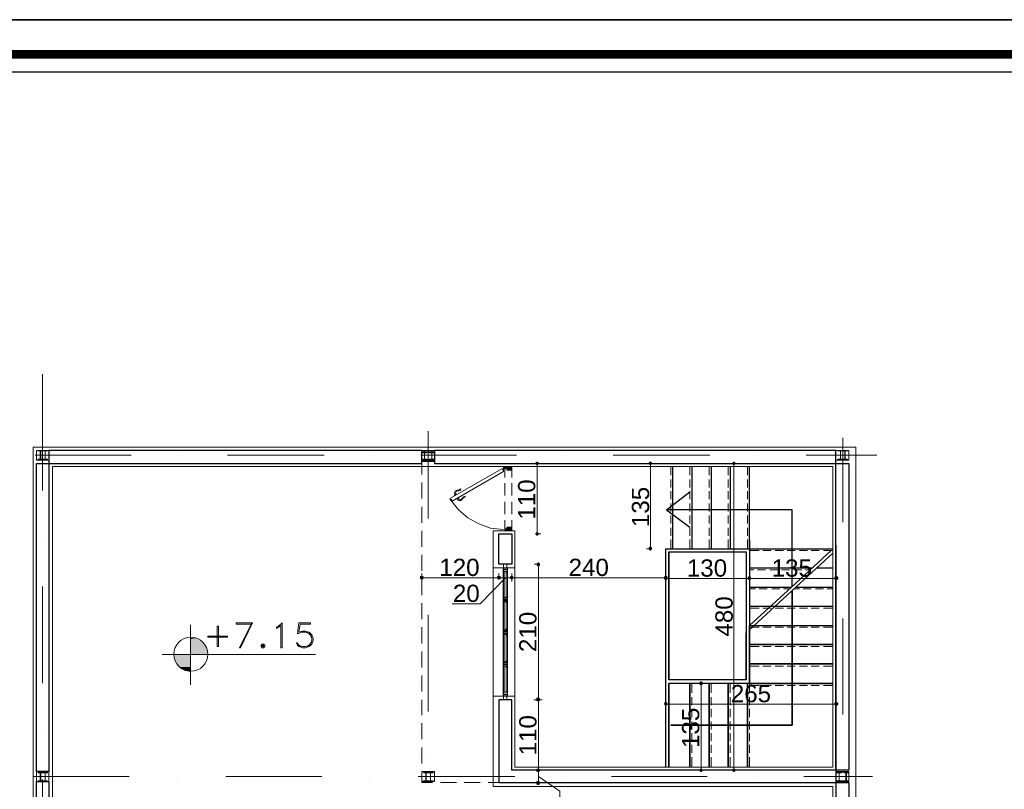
# Model space of a CAD drawing. Header units: metres. Extents: x 5.7 to 89.8, y 4 to 63.5.
# Tile 15 of 16: x 55.4 to 70.7, y 51.5 to 63.5. Entities that reach past the tile are written whole.
import ezdxf

# ---------------------------------------------------------------- set-up
doc = ezdxf.new("R2010")
doc.units = ezdxf.units.M
doc.header["$MEASUREMENT"] = 0
for name, color, linetype in [('PDF6_ax', 7, 'Continuous'), ('PDF6_column', 7, 'Continuous'), ('PDF6_dim', 7, 'Continuous'), ('PDF6_door', 7, 'Continuous'), ('PDF6_KADR', 7, 'Continuous'), ('PDF6_khatchin', 7, 'Continuous'), ('PDF6_Layer5', 7, 'Continuous'), ('PDF6_STAIRS', 7, 'Continuous'), ('PDF6_Text', 7, 'Continuous'), ('PDF6_Text Info.', 7, 'Continuous'), ('PDF6_textt', 7, 'Continuous'), ('PDF6_wall', 7, 'Continuous'), ('PDF6_WIN', 7, 'Continuous')]:
    doc.layers.add(name, color=color, linetype=linetype)
doc.styles.add('PDF Arial', font='arial.ttf')

msp = doc.modelspace()

# ---------------------------------------------------------------- linework, layer by layer
at = {"layer": 'PDF6_ax', "lineweight": 9}
for points in [[(55.739, 57.957), (55.739, 56.147)], [(61.739, 57.071), (61.739, 55.713)], [(68.192, 56.965), (68.192, 55.655)], [(55.623, 56.696), (57.116, 56.696)], [(57.867, 56.696), (57.867, 56.696)], [(58.619, 56.696), (60.121, 56.696)], [(60.872, 56.696), (60.872, 56.696)], [(61.624, 56.696), (63.116, 56.696)], [(63.868, 56.696), (63.868, 56.696)], [(64.619, 56.696), (66.121, 56.696)], [(66.873, 56.696), (66.873, 56.696)], [(67.624, 56.696), (68.722, 56.696)], [(55.739, 55.405), (55.739, 55.405)], [(61.739, 54.962), (61.739, 54.962)], [(68.192, 54.904), (68.192, 54.904)], [(55.739, 54.654), (55.739, 53.151)], [(61.739, 54.211), (61.739, 52.708)], [(68.192, 54.153), (68.192, 52.66)], [(55.739, 52.4), (55.739, 52.4)], [(61.739, 51.957), (61.739, 51.957)], [(68.192, 51.909), (68.192, 51.909)], [(55.585, 51.697), (57.087, 51.697)], [(55.739, 51.649), (55.739, 50.156)], [(57.839, 51.697), (57.839, 51.697)], [(58.59, 51.697), (60.083, 51.697)], [(60.834, 51.697), (60.834, 51.697)], [(61.585, 51.697), (63.088, 51.697)], [(63.839, 51.697), (63.839, 51.697)], [(64.59, 51.697), (66.083, 51.697)], [(66.834, 51.697), (66.834, 51.697)], [(67.585, 51.697), (68.654, 51.697)]]:
    msp.add_lwpolyline(points, dxfattribs=at)
at = {"layer": 'PDF6_column', "lineweight": 18}
for points in [[(55.643, 56.773), (55.835, 56.773), (55.835, 56.619), (55.643, 56.619)], [(55.7, 56.638), (55.672, 56.638), (55.672, 56.628), (55.739, 56.628), (55.739, 56.638), (55.71, 56.638), (55.71, 56.763), (55.739, 56.763), (55.672, 56.763), (55.7, 56.763)], [(55.777, 56.638), (55.739, 56.638), (55.739, 56.628), (55.816, 56.628), (55.816, 56.638), (55.777, 56.638), (55.777, 56.763), (55.816, 56.763), (55.739, 56.763), (55.777, 56.763)], [(61.643, 56.773), (61.836, 56.773), (61.836, 56.619), (61.643, 56.619)], [(61.681, 56.638), (61.643, 56.638), (61.643, 56.628), (61.72, 56.628), (61.72, 56.638), (61.681, 56.638), (61.681, 56.763), (61.72, 56.763), (61.643, 56.763), (61.681, 56.763)], [(61.681, 56.609), (61.643, 56.609), (61.643, 56.599), (61.72, 56.599), (61.72, 56.609), (61.681, 56.609), (61.681, 56.734), (61.72, 56.734), (61.72, 56.744), (61.643, 56.744), (61.643, 56.734), (61.681, 56.734)], [(61.643, 56.744), (61.836, 56.744), (61.836, 56.599), (61.643, 56.599)], [(61.681, 56.609), (61.643, 56.609), (61.643, 56.599), (61.72, 56.599), (61.72, 56.609), (61.681, 56.609), (61.681, 56.734), (61.72, 56.734), (61.72, 56.744), (61.643, 56.744), (61.643, 56.734), (61.681, 56.734)], [(61.643, 56.744), (61.836, 56.744), (61.836, 56.599), (61.643, 56.599)], [(61.797, 56.763), (61.681, 56.763), (61.681, 56.773), (61.797, 56.773)], [(61.797, 56.638), (61.758, 56.638), (61.758, 56.628), (61.836, 56.628), (61.836, 56.638), (61.797, 56.638), (61.797, 56.763), (61.836, 56.763), (61.758, 56.763), (61.797, 56.763)], [(61.797, 56.609), (61.758, 56.609), (61.758, 56.599), (61.836, 56.599), (61.836, 56.609), (61.797, 56.609), (61.797, 56.734), (61.836, 56.734), (61.836, 56.744), (61.758, 56.744), (61.758, 56.734), (61.797, 56.734)], [(61.797, 56.609), (61.758, 56.609), (61.758, 56.599), (61.836, 56.599), (61.836, 56.609), (61.797, 56.609), (61.797, 56.734), (61.836, 56.734), (61.836, 56.744), (61.758, 56.744), (61.758, 56.734), (61.797, 56.734)], [(68.086, 56.773), (68.288, 56.773), (68.288, 56.619), (68.086, 56.619)], [(68.269, 56.763), (68.115, 56.763), (68.115, 56.773), (68.269, 56.773)], [(68.154, 56.638), (68.115, 56.638), (68.115, 56.628), (68.192, 56.628), (68.192, 56.638), (68.154, 56.638), (68.154, 56.763), (68.192, 56.763), (68.115, 56.763), (68.154, 56.763)], [(68.221, 56.638), (68.192, 56.638), (68.192, 56.628), (68.26, 56.628), (68.26, 56.638), (68.231, 56.638), (68.231, 56.763), (68.26, 56.763), (68.192, 56.763), (68.221, 56.763)], [(61.797, 56.619), (61.681, 56.619), (61.681, 56.628), (61.797, 56.628)], [(68.269, 56.619), (68.115, 56.619), (68.115, 56.628), (68.269, 56.628)], [(55.643, 51.774), (55.835, 51.774), (55.835, 51.62), (55.643, 51.62)], [(55.7, 51.63), (55.672, 51.63), (55.739, 51.63), (55.71, 51.63), (55.71, 51.755), (55.739, 51.755), (55.739, 51.764), (55.672, 51.764), (55.672, 51.755), (55.7, 51.755)], [(55.777, 51.63), (55.739, 51.63), (55.816, 51.63), (55.777, 51.63), (55.777, 51.755), (55.816, 51.755), (55.816, 51.764), (55.739, 51.764), (55.739, 51.755), (55.777, 51.755)], [(61.643, 51.774), (61.836, 51.774), (61.836, 51.62), (61.643, 51.62)], [(61.816, 51.764), (61.662, 51.764), (61.662, 51.774), (61.816, 51.774)], [(61.701, 51.63), (61.672, 51.63), (61.739, 51.63), (61.71, 51.63), (61.71, 51.755), (61.739, 51.755), (61.739, 51.764), (61.672, 51.764), (61.672, 51.755), (61.701, 51.755)], [(61.778, 51.63), (61.739, 51.63), (61.816, 51.63), (61.778, 51.63), (61.778, 51.755), (61.816, 51.755), (61.816, 51.764), (61.739, 51.764), (61.739, 51.755), (61.778, 51.755)], [(68.086, 51.774), (68.288, 51.774), (68.288, 51.62), (68.086, 51.62)], [(68.086, 51.774), (68.288, 51.774), (68.288, 51.62), (68.086, 51.62)], [(68.086, 51.774), (68.288, 51.774), (68.288, 51.62), (68.086, 51.62)], [(68.134, 51.63), (68.096, 51.63), (68.173, 51.63), (68.134, 51.63), (68.134, 51.755), (68.173, 51.755), (68.173, 51.764), (68.096, 51.764), (68.096, 51.755), (68.134, 51.755)], [(68.134, 51.63), (68.096, 51.63), (68.173, 51.63), (68.134, 51.63), (68.134, 51.755), (68.173, 51.755), (68.173, 51.764), (68.096, 51.764), (68.096, 51.755), (68.134, 51.755)], [(68.134, 51.63), (68.096, 51.63), (68.173, 51.63), (68.134, 51.63), (68.134, 51.755), (68.173, 51.755), (68.173, 51.764), (68.096, 51.764), (68.096, 51.755), (68.134, 51.755)], [(68.25, 51.764), (68.134, 51.764), (68.134, 51.774), (68.25, 51.774)], [(68.25, 51.764), (68.134, 51.764), (68.134, 51.774), (68.25, 51.774)], [(68.25, 51.764), (68.134, 51.764), (68.134, 51.774), (68.25, 51.774)], [(68.24, 51.63), (68.211, 51.63), (68.279, 51.63), (68.25, 51.63), (68.25, 51.755), (68.279, 51.755), (68.279, 51.764), (68.211, 51.764), (68.211, 51.755), (68.24, 51.755)], [(68.24, 51.63), (68.211, 51.63), (68.279, 51.63), (68.25, 51.63), (68.25, 51.755), (68.279, 51.755), (68.279, 51.764), (68.211, 51.764), (68.211, 51.755), (68.24, 51.755)], [(68.24, 51.63), (68.211, 51.63), (68.279, 51.63), (68.25, 51.63), (68.25, 51.755), (68.279, 51.755), (68.279, 51.764), (68.211, 51.764), (68.211, 51.755), (68.24, 51.755)], [(61.816, 51.62), (61.662, 51.62), (61.662, 51.63), (61.816, 51.63)], [(68.25, 51.62), (68.134, 51.62), (68.134, 51.63), (68.25, 51.63)], [(68.25, 51.62), (68.134, 51.62), (68.134, 51.63), (68.25, 51.63)], [(68.25, 51.62), (68.134, 51.62), (68.134, 51.63), (68.25, 51.63)]]:
    msp.add_lwpolyline(points, close=True, dxfattribs=at)
for points in [[(61.797, 56.744), (61.681, 56.744), (61.797, 56.744)], [(61.797, 56.744), (61.681, 56.744), (61.797, 56.744)], [(61.797, 56.599), (61.681, 56.599), (61.797, 56.599)], [(61.797, 56.599), (61.681, 56.599), (61.797, 56.599)]]:
    msp.add_lwpolyline(points, dxfattribs=at)
at = {"layer": 'PDF6_dim', "lineweight": 20}
for points in [[(63.434, 56.57), (63.377, 56.57)], [(63.434, 55.501), (63.434, 55.53), (63.434, 56.513), (63.434, 56.542)], [(65.197, 56.57), (65.139, 56.57)], [(65.197, 55.28), (65.197, 55.309), (65.197, 56.513), (65.197, 56.542)], [(66.497, 56.57), (66.439, 56.57)], [(66.497, 51.822), (66.497, 51.861), (66.497, 56.513), (66.497, 56.542)], [(63.434, 55.473), (63.492, 55.473)], [(65.197, 55.241), (65.139, 55.241)], [(61.643, 54.789), (61.643, 54.856)], [(63.454, 55.001), (63.396, 55.001)], [(63.454, 52.93), (63.454, 52.959), (63.454, 54.933), (63.454, 54.962)], [(62.808, 54.789), (62.779, 54.789), (61.701, 54.789), (61.672, 54.789)], [(62.943, 54.789), (62.548, 54.384), (62.115, 54.384)], [(63.011, 54.789), (62.982, 54.789), (62.905, 54.789), (62.866, 54.789)], [(65.409, 54.789), (65.38, 54.789), (63.097, 54.789), (63.068, 54.789)], [(65.438, 54.779), (65.438, 54.846)], [(65.438, 54.789), (65.438, 54.731)], [(66.709, 54.779), (66.68, 54.779), (65.495, 54.779), (65.466, 54.779)], [(66.767, 54.779), (66.796, 54.779), (68.028, 54.779), (68.057, 54.779)], [(68.086, 54.779), (68.086, 54.846)], [(65.987, 53.142), (65.929, 53.142)], [(65.987, 51.822), (65.987, 51.861), (65.987, 53.084), (65.987, 53.113)], [(63.386, 52.891), (63.511, 52.891)], [(63.454, 52.891), (63.396, 52.891)], [(65.438, 52.824), (65.438, 52.891)], [(68.086, 52.824), (68.086, 52.891)], [(63.454, 52.862), (63.454, 52.834), (63.454, 51.861), (63.454, 51.822)], [(65.466, 52.824), (65.495, 52.824), (68.028, 52.824), (68.057, 52.824)], [(65.987, 51.793), (65.929, 51.793)], [(66.497, 51.793), (66.439, 51.793)], [(63.454, 51.764), (63.454, 51.736), (63.454, 51.659), (63.454, 51.63)], [(63.454, 51.697), (63.791, 51.466), (63.791, 51.033)], [(63.454, 51.601), (63.386, 51.601)]]:
    msp.add_lwpolyline(points, dxfattribs=at)
for points in [[(62.837, 54.856), (62.837, 54.789)], [(63.039, 54.856), (63.039, 54.731)], [(66.738, 54.846), (66.738, 54.779)], [(63.511, 51.793), (63.386, 51.793)]]:
    msp.add_lwpolyline(points, close=True, dxfattribs=at)
at = {"layer": 'PDF6_dim', "transparency": 33554559}
for points in [[(63.415, 56.59), (63.434, 56.57), (63.405, 56.57)], [(63.434, 56.57), (63.405, 56.57), (63.415, 56.551)], [(63.434, 56.599), (63.415, 56.59), (63.434, 56.57)], [(63.415, 56.551), (63.434, 56.542), (63.434, 56.57)], [(63.454, 56.59), (63.434, 56.57), (63.434, 56.599)], [(63.463, 56.57), (63.454, 56.59), (63.434, 56.57)], [(63.434, 56.542), (63.434, 56.57), (63.454, 56.551)], [(63.434, 56.57), (63.454, 56.551), (63.463, 56.57)], [(65.178, 56.59), (65.197, 56.57), (65.168, 56.57)], [(65.197, 56.57), (65.168, 56.57), (65.178, 56.551)], [(65.197, 56.599), (65.178, 56.59), (65.197, 56.57)], [(65.178, 56.551), (65.197, 56.542), (65.197, 56.57)], [(65.216, 56.59), (65.197, 56.57), (65.197, 56.599)], [(65.226, 56.57), (65.216, 56.59), (65.197, 56.57)], [(65.197, 56.542), (65.197, 56.57), (65.216, 56.551)], [(65.197, 56.57), (65.216, 56.551), (65.226, 56.57)], [(66.478, 56.59), (66.497, 56.57), (66.468, 56.57)], [(66.497, 56.57), (66.468, 56.57), (66.478, 56.551)], [(66.497, 56.599), (66.478, 56.59), (66.497, 56.57)], [(66.478, 56.551), (66.497, 56.542), (66.497, 56.57)], [(66.516, 56.59), (66.497, 56.57), (66.497, 56.599)], [(66.526, 56.57), (66.516, 56.59), (66.497, 56.57)], [(66.497, 56.542), (66.497, 56.57), (66.516, 56.551)], [(66.497, 56.57), (66.516, 56.551), (66.526, 56.57)], [(63.434, 55.473), (63.415, 55.492), (63.405, 55.473)], [(63.405, 55.473), (63.415, 55.453), (63.434, 55.473)], [(63.434, 55.501), (63.434, 55.473), (63.415, 55.492)], [(63.415, 55.453), (63.434, 55.473), (63.434, 55.444)], [(63.454, 55.492), (63.434, 55.501), (63.434, 55.473)], [(63.434, 55.473), (63.463, 55.473), (63.454, 55.492)], [(63.434, 55.444), (63.454, 55.453), (63.434, 55.473)], [(63.454, 55.453), (63.434, 55.473), (63.463, 55.473)], [(65.197, 55.241), (65.178, 55.27), (65.168, 55.241)], [(65.168, 55.241), (65.178, 55.222), (65.197, 55.241)], [(65.197, 55.28), (65.197, 55.241), (65.178, 55.27)], [(65.178, 55.222), (65.197, 55.241), (65.197, 55.212)], [(65.216, 55.27), (65.197, 55.28), (65.197, 55.241)], [(65.197, 55.241), (65.226, 55.241), (65.216, 55.27)], [(65.197, 55.212), (65.216, 55.222), (65.197, 55.241)], [(65.216, 55.222), (65.197, 55.241), (65.226, 55.241)], [(63.434, 55.02), (63.454, 55.001), (63.425, 55.001)], [(63.454, 55.029), (63.434, 55.02), (63.454, 55.001)], [(63.473, 55.02), (63.454, 55.001), (63.454, 55.029)], [(63.482, 55.001), (63.473, 55.02), (63.454, 55.001)], [(63.454, 55.001), (63.425, 55.001), (63.434, 54.972)], [(63.434, 54.972), (63.454, 54.962), (63.454, 55.001)], [(63.454, 54.962), (63.454, 55.001), (63.473, 54.972)], [(63.454, 55.001), (63.473, 54.972), (63.482, 55.001)], [(61.643, 54.818), (61.614, 54.818), (61.643, 54.789)], [(61.614, 54.818), (61.643, 54.789), (61.614, 54.789)], [(61.614, 54.789), (61.614, 54.769), (61.643, 54.789)], [(61.614, 54.769), (61.643, 54.789), (61.643, 54.76)], [(61.672, 54.789), (61.643, 54.789), (61.662, 54.818)], [(61.643, 54.789), (61.662, 54.818), (61.643, 54.818)], [(61.643, 54.789), (61.643, 54.76), (61.662, 54.769)], [(61.662, 54.769), (61.672, 54.789), (61.643, 54.789)], [(62.818, 54.818), (62.837, 54.789), (62.808, 54.789)], [(62.818, 54.818), (62.808, 54.789), (62.837, 54.789)], [(62.808, 54.789), (62.818, 54.769), (62.837, 54.789)], [(62.808, 54.789), (62.837, 54.789), (62.818, 54.769)], [(62.837, 54.818), (62.818, 54.818), (62.837, 54.789)], [(62.837, 54.789), (62.837, 54.818), (62.818, 54.818)], [(62.818, 54.769), (62.837, 54.789), (62.837, 54.76)], [(62.837, 54.789), (62.818, 54.769), (62.837, 54.76)], [(62.866, 54.789), (62.837, 54.789), (62.866, 54.818)], [(62.837, 54.789), (62.866, 54.818), (62.837, 54.818)], [(62.866, 54.789), (62.866, 54.818), (62.837, 54.789)], [(62.866, 54.818), (62.837, 54.789), (62.837, 54.818)], [(62.837, 54.789), (62.837, 54.76), (62.866, 54.769)], [(62.866, 54.769), (62.866, 54.789), (62.837, 54.789)], [(62.837, 54.76), (62.866, 54.769), (62.837, 54.789)], [(62.866, 54.769), (62.837, 54.789), (62.866, 54.789)], [(63.02, 54.818), (63.039, 54.789), (63.011, 54.789)], [(63.02, 54.818), (63.011, 54.789), (63.039, 54.789)], [(63.011, 54.789), (63.02, 54.769), (63.039, 54.789)], [(63.011, 54.789), (63.039, 54.789), (63.02, 54.769)], [(63.039, 54.818), (63.02, 54.818), (63.039, 54.789)], [(63.039, 54.789), (63.039, 54.818), (63.02, 54.818)], [(63.02, 54.769), (63.039, 54.789), (63.039, 54.76)], [(63.039, 54.789), (63.02, 54.769), (63.039, 54.76)], [(63.068, 54.789), (63.039, 54.789), (63.059, 54.818)], [(63.039, 54.789), (63.059, 54.818), (63.039, 54.818)], [(63.068, 54.789), (63.059, 54.818), (63.039, 54.789)], [(63.059, 54.818), (63.039, 54.789), (63.039, 54.818)], [(63.039, 54.789), (63.039, 54.76), (63.059, 54.769)], [(63.059, 54.769), (63.068, 54.789), (63.039, 54.789)], [(63.039, 54.76), (63.059, 54.769), (63.039, 54.789)], [(63.059, 54.769), (63.039, 54.789), (63.068, 54.789)], [(65.418, 54.818), (65.409, 54.789), (65.438, 54.789)], [(65.418, 54.808), (65.438, 54.779), (65.409, 54.779)], [(65.409, 54.789), (65.438, 54.789), (65.418, 54.769)], [(65.409, 54.779), (65.418, 54.76), (65.438, 54.779)], [(65.438, 54.789), (65.438, 54.818), (65.418, 54.818)], [(65.438, 54.818), (65.418, 54.808), (65.438, 54.779)], [(65.438, 54.789), (65.418, 54.769), (65.438, 54.76)], [(65.418, 54.76), (65.438, 54.779), (65.438, 54.75)], [(65.466, 54.789), (65.457, 54.818), (65.438, 54.789)], [(65.457, 54.818), (65.438, 54.789), (65.438, 54.818)], [(65.438, 54.779), (65.457, 54.808), (65.438, 54.818)], [(65.466, 54.779), (65.438, 54.779), (65.457, 54.808)], [(65.438, 54.76), (65.457, 54.769), (65.438, 54.789)], [(65.457, 54.769), (65.438, 54.789), (65.466, 54.789)], [(65.438, 54.779), (65.438, 54.75), (65.457, 54.76)], [(65.457, 54.76), (65.466, 54.779), (65.438, 54.779)], [(66.719, 54.808), (66.738, 54.779), (66.709, 54.779)], [(66.719, 54.808), (66.709, 54.779), (66.738, 54.779)], [(66.709, 54.779), (66.719, 54.76), (66.738, 54.779)], [(66.709, 54.779), (66.738, 54.779), (66.719, 54.76)], [(66.738, 54.818), (66.719, 54.808), (66.738, 54.779)], [(66.738, 54.779), (66.738, 54.818), (66.719, 54.808)], [(66.719, 54.76), (66.738, 54.779), (66.738, 54.75)], [(66.738, 54.779), (66.719, 54.76), (66.738, 54.75)], [(66.738, 54.779), (66.757, 54.808), (66.738, 54.818)], [(66.757, 54.808), (66.738, 54.779), (66.738, 54.818)], [(66.767, 54.779), (66.738, 54.779), (66.757, 54.808)], [(66.767, 54.779), (66.757, 54.808), (66.738, 54.779)], [(66.738, 54.779), (66.738, 54.75), (66.757, 54.76)], [(66.757, 54.76), (66.767, 54.779), (66.738, 54.779)], [(66.738, 54.75), (66.757, 54.76), (66.738, 54.779)], [(66.757, 54.76), (66.738, 54.779), (66.767, 54.779)], [(68.067, 54.808), (68.057, 54.779), (68.086, 54.779)], [(68.057, 54.779), (68.086, 54.779), (68.067, 54.76)], [(68.086, 54.779), (68.086, 54.818), (68.067, 54.808)], [(68.086, 54.779), (68.067, 54.76), (68.086, 54.75)], [(68.115, 54.808), (68.086, 54.779), (68.086, 54.818)], [(68.125, 54.779), (68.115, 54.808), (68.086, 54.779)], [(68.086, 54.75), (68.115, 54.76), (68.086, 54.779)], [(68.115, 54.76), (68.086, 54.779), (68.125, 54.779)], [(65.967, 53.171), (65.987, 53.142), (65.958, 53.142)], [(65.987, 53.18), (65.967, 53.171), (65.987, 53.142)], [(66.006, 53.171), (65.987, 53.142), (65.987, 53.18)], [(66.015, 53.142), (66.006, 53.171), (65.987, 53.142)], [(65.987, 53.142), (65.958, 53.142), (65.967, 53.122)], [(65.967, 53.122), (65.987, 53.113), (65.987, 53.142)], [(65.987, 53.113), (65.987, 53.142), (66.006, 53.122)], [(65.987, 53.142), (66.006, 53.122), (66.015, 53.142)], [(63.454, 52.93), (63.425, 52.92), (63.454, 52.891)], [(63.425, 52.92), (63.454, 52.891), (63.425, 52.891)], [(63.454, 52.891), (63.434, 52.92), (63.425, 52.891)], [(63.454, 52.891), (63.425, 52.891), (63.425, 52.872)], [(63.425, 52.872), (63.454, 52.862), (63.454, 52.891)], [(63.425, 52.891), (63.434, 52.872), (63.454, 52.891)], [(63.454, 52.93), (63.454, 52.891), (63.434, 52.92)], [(63.434, 52.872), (63.454, 52.891), (63.454, 52.862)], [(63.473, 52.92), (63.454, 52.891), (63.454, 52.93)], [(63.473, 52.92), (63.454, 52.93), (63.454, 52.891)], [(63.482, 52.891), (63.473, 52.92), (63.454, 52.891)], [(63.454, 52.891), (63.482, 52.891), (63.473, 52.92)], [(63.454, 52.862), (63.454, 52.891), (63.473, 52.872)], [(63.454, 52.891), (63.473, 52.872), (63.482, 52.891)], [(63.454, 52.862), (63.473, 52.872), (63.454, 52.891)], [(63.473, 52.872), (63.454, 52.891), (63.482, 52.891)], [(65.418, 52.853), (65.438, 52.824), (65.409, 52.824)], [(65.409, 52.824), (65.418, 52.805), (65.438, 52.824)], [(65.438, 52.853), (65.418, 52.853), (65.438, 52.824)], [(65.418, 52.805), (65.438, 52.824), (65.438, 52.795)], [(65.466, 52.824), (65.438, 52.824), (65.457, 52.853)], [(65.438, 52.824), (65.457, 52.853), (65.438, 52.853)], [(65.438, 52.824), (65.438, 52.795), (65.457, 52.805)], [(65.457, 52.805), (65.466, 52.824), (65.438, 52.824)], [(68.067, 52.853), (68.057, 52.824), (68.086, 52.824)], [(68.057, 52.824), (68.086, 52.824), (68.067, 52.805)], [(68.086, 52.824), (68.086, 52.853), (68.067, 52.853)], [(68.086, 52.824), (68.067, 52.805), (68.086, 52.795)], [(68.125, 52.824), (68.115, 52.853), (68.086, 52.824)], [(68.115, 52.853), (68.086, 52.824), (68.086, 52.853)], [(68.086, 52.795), (68.115, 52.805), (68.086, 52.824)], [(68.115, 52.805), (68.086, 52.824), (68.125, 52.824)], [(63.454, 51.822), (63.454, 51.793), (63.425, 51.813)], [(63.454, 51.822), (63.425, 51.813), (63.454, 51.793)], [(63.454, 51.793), (63.425, 51.813), (63.425, 51.793)], [(63.425, 51.813), (63.454, 51.793), (63.425, 51.793)], [(63.425, 51.793), (63.425, 51.774), (63.454, 51.793)], [(63.425, 51.774), (63.454, 51.793), (63.454, 51.764)], [(63.454, 51.793), (63.425, 51.793), (63.425, 51.774)], [(63.425, 51.774), (63.454, 51.764), (63.454, 51.793)], [(63.473, 51.813), (63.454, 51.822), (63.454, 51.793)], [(63.473, 51.813), (63.454, 51.793), (63.454, 51.822)], [(63.454, 51.793), (63.482, 51.793), (63.473, 51.813)], [(63.482, 51.793), (63.473, 51.813), (63.454, 51.793)], [(63.454, 51.764), (63.473, 51.774), (63.454, 51.793)], [(63.473, 51.774), (63.454, 51.793), (63.482, 51.793)], [(63.454, 51.764), (63.454, 51.793), (63.473, 51.774)], [(63.454, 51.793), (63.473, 51.774), (63.482, 51.793)], [(65.987, 51.793), (65.967, 51.813), (65.958, 51.793)], [(65.958, 51.793), (65.967, 51.774), (65.987, 51.793)], [(65.987, 51.822), (65.987, 51.793), (65.967, 51.813)], [(65.967, 51.774), (65.987, 51.793), (65.987, 51.764)], [(66.006, 51.813), (65.987, 51.822), (65.987, 51.793)], [(65.987, 51.793), (66.015, 51.793), (66.006, 51.813)], [(65.987, 51.764), (66.006, 51.774), (65.987, 51.793)], [(66.006, 51.774), (65.987, 51.793), (66.015, 51.793)], [(66.497, 51.793), (66.478, 51.813), (66.468, 51.793)], [(66.468, 51.793), (66.478, 51.774), (66.497, 51.793)], [(66.497, 51.822), (66.497, 51.793), (66.478, 51.813)], [(66.478, 51.774), (66.497, 51.793), (66.497, 51.764)], [(66.516, 51.813), (66.497, 51.822), (66.497, 51.793)], [(66.497, 51.793), (66.526, 51.793), (66.516, 51.813)], [(66.497, 51.764), (66.516, 51.774), (66.497, 51.793)], [(66.516, 51.774), (66.497, 51.793), (66.526, 51.793)], [(63.454, 51.63), (63.454, 51.601), (63.425, 51.62)], [(63.454, 51.601), (63.425, 51.62), (63.425, 51.601)], [(63.425, 51.601), (63.425, 51.572), (63.454, 51.601)], [(63.425, 51.572), (63.454, 51.601), (63.454, 51.562)], [(63.473, 51.62), (63.454, 51.63), (63.454, 51.601)], [(63.454, 51.601), (63.482, 51.601), (63.473, 51.62)], [(63.454, 51.562), (63.473, 51.572), (63.454, 51.601)], [(63.473, 51.572), (63.454, 51.601), (63.482, 51.601)]]:
    msp.add_solid(points, dxfattribs=at)
at = {"layer": 'PDF6_door', "lineweight": 18}
for points in [[(62.076, 56.021), (62.885, 56.484)], [(62.895, 56.484), (62.914, 56.445), (62.115, 55.983), (62.105, 56.012)], [(62.933, 56.503), (62.933, 56.522), (63.039, 56.522), (63.039, 56.474)], [(62.953, 56.493), (62.933, 56.493)], [(62.962, 56.474), (62.962, 56.484)], [(63.03, 56.465), (62.972, 56.465)], [(62.096, 56.012), (62.086, 56.002), (62.076, 56.012)], [(62.086, 56.012), (62.086, 56.012)], [(62.914, 55.54), (62.712, 55.559), (62.529, 55.627), (62.356, 55.723), (62.211, 55.848), (62.086, 56.002)], [(62.933, 55.54), (62.933, 55.521), (63.039, 55.521), (63.039, 55.569)], [(62.953, 55.55), (62.933, 55.55)], [(62.962, 55.569), (62.962, 55.559)], [(63.03, 55.578), (62.972, 55.578)]]:
    msp.add_lwpolyline(points, dxfattribs=at)
at = {"layer": 'PDF6_door', "lineweight": 0}
for points in [[(62.907, 56.481, -0.414328), (62.914, 56.503), (62.914, 56.493), (62.914, 56.493), (62.905, 56.498)], [(62.915, 56.486, -0.41437), (62.914, 56.493), (62.905, 56.493)]]:
    msp.add_lwpolyline(points, format="xyb", dxfattribs=at)
for points in [[(62.905, 56.474), (62.914, 56.455)], [(62.914, 56.493), (62.914, 56.503), (62.914, 56.493)], [(62.914, 56.503), (62.914, 56.503)], [(62.914, 56.484), (62.914, 56.484)], [(62.914, 56.465), (62.914, 56.474)], [(62.924, 56.503), (62.924, 56.493)], [(62.933, 56.493), (62.933, 56.503), (62.953, 56.522), (62.933, 56.493), (62.962, 56.522), (63.02, 56.465), (63.039, 56.484), (63.001, 56.522), (62.962, 56.484), (62.991, 56.522), (62.962, 56.493)], [(63.039, 56.522), (63.039, 56.513), (63.03, 56.522), (62.972, 56.465), (62.962, 56.474), (63.011, 56.522), (63.039, 56.493), (63.011, 56.465), (62.953, 56.522), (63.001, 56.465), (62.943, 56.522), (62.933, 56.513), (62.933, 56.522), (62.962, 56.493), (62.991, 56.465)], [(62.933, 56.484), (62.943, 56.484), (62.933, 56.484)], [(63.001, 56.465), (63.039, 56.503), (63.02, 56.522), (62.962, 56.465)], [(62.962, 56.484), (62.982, 56.465), (63.039, 56.522), (62.991, 56.465), (63.039, 56.513)], [(63.039, 56.474), (62.991, 56.522), (63.039, 56.474)], [(62.221, 56.041), (62.221, 56.041)], [(63.039, 55.569), (63.039, 55.578), (62.982, 55.521), (62.953, 55.55), (62.933, 55.521), (62.991, 55.578)], [(63.039, 55.521), (63.039, 55.53), (63.03, 55.521), (62.972, 55.578), (62.962, 55.569), (63.011, 55.521), (63.039, 55.55), (63.011, 55.578), (62.953, 55.521), (63.001, 55.578), (62.943, 55.521), (62.933, 55.53), (62.943, 55.55), (62.972, 55.521), (63.03, 55.578), (63.039, 55.559), (63.02, 55.578), (62.962, 55.521), (62.933, 55.55), (62.953, 55.521), (62.933, 55.54), (62.933, 55.55)], [(62.933, 55.521), (62.933, 55.521)], [(62.962, 55.578), (63.02, 55.521), (63.039, 55.54), (63.001, 55.578)], [(63.039, 55.53), (62.991, 55.578), (63.039, 55.521), (62.982, 55.578), (62.962, 55.559)], [(63.039, 55.559), (63.001, 55.521), (62.962, 55.559), (62.991, 55.521), (62.962, 55.55)], [(63.039, 55.569), (62.991, 55.521), (63.039, 55.569)]]:
    msp.add_lwpolyline(points, dxfattribs=at)
msp.add_lwpolyline([(62.953, 56.493), (62.982, 56.522), (63.039, 56.465), (63.039, 56.474), (63.03, 56.465), (62.972, 56.522), (62.943, 56.493), (62.933, 56.513)], close=True, dxfattribs=at)
at = {"layer": 'PDF6_door', "lineweight": 5}
for points in [[(62.158, 56.124, 0.361563), (62.153, 56.108), (62.163, 56.099), (62.144, 56.099)], [(62.201, 56.155, -0.013398), (62.205, 56.154, 0.130789), (62.154, 56.13)], [(62.207, 56.146, 0.09894), (62.18, 56.137, 0.092483), (62.16, 56.12)], [(62.227, 56.003, 0.092196), (62.252, 56.012, 0.099057), (62.273, 56.031)], [(62.234, 55.989, 0.13079), (62.281, 56.021, 0.014695), (62.281, 56.025)]]:
    msp.add_lwpolyline(points, format="xyb", dxfattribs=at)
for points in [[(62.144, 56.089), (62.163, 56.099)], [(62.182, 56.089), (62.144, 56.07)], [(62.163, 56.108), (62.163, 56.108)], [(62.192, 56.089), (62.192, 56.089)], [(62.144, 56.06), (62.144, 56.06)], [(62.221, 56.031), (62.173, 56.012)]]:
    msp.add_lwpolyline(points, dxfattribs=at)
msp.add_lwpolyline([(62.221, 56.002), (62.202, 55.993)], close=True, dxfattribs=at)
at = {"layer": 'PDF6_door', "lineweight": 18}
msp.add_circle((62.919, 56.508), 0.00481, dxfattribs=at)
at = {"layer": 'PDF6_door', "lineweight": 0}
msp.add_circle((62.919, 56.508), 0.00481, dxfattribs=at)
for centre, radius, start, end in [((62.919, 56.508), 0.00481, 359.9666, 90.0334), ((62.919, 56.498), 0.00481, 300.0826, 321.3184), ((62.938, 56.498), 0.0144, 180.003, 269.997), ((62.938, 56.498), 0.00482, 180.0025, 269.9975)]:
    msp.add_arc(centre, radius, start, end, dxfattribs=at)
at = {"layer": 'PDF6_door', "lineweight": 18}
for centre, radius, start, end in [((62.938, 56.508), 0.00481, 179.9666, 270.0334), ((62.958, 56.489), 0.00481, 359.9666, 90.0334), ((62.977, 56.479), 0.00482, 180.0025, 269.9975), ((63.035, 56.479), 0.00481, 269.9666, 0.0334), ((62.938, 55.545), 0.00481, 89.9666, 180.0334), ((62.958, 55.564), 0.00481, 269.9666, 0.0334), ((62.977, 55.574), 0.00481, 89.9666, 180.0334), ((63.035, 55.574), 0.00481, 359.9666, 90.0334)]:
    msp.add_arc(centre, radius, start, end, dxfattribs=at)
at = {"layer": 'PDF6_door', "lineweight": 5}
for centre, radius, start, end in [((62.12, 56.074), 0.0434, 0.064, 31.8546), ((62.206, 56.123), 0.0433, 208.118, 239.9408), ((62.197, 56.2), 0.053, 277.3837, 322.6177), ((62.197, 56.2), 0.0626, 277.3814, 322.6248), ((62.245, 56.171), 0.00482, 322.6698, 142.5613), ((62.168, 55.978), 0.0433, 28.118, 59.9408), ((62.255, 56.036), 0.0434, 180.064, 211.8546), ((62.226, 56.007), 0.0144, 209.9928, 289.4928), ((62.322, 55.997), 0.0626, 97.3884, 142.6177), ((62.322, 55.997), 0.053, 97.3876, 142.6072), ((62.312, 56.046), 0.00482, 277.3732, 97.315)]:
    msp.add_arc(centre, radius, start, end, dxfattribs=at)
at = {"layer": 'PDF6_door', "transparency": 33554559}
msp.add_solid([(62.905, 56.503), (62.905, 56.493), (62.905, 56.493)], dxfattribs=at)
at = {"layer": 'PDF6_KADR', "lineweight": 25}
for points in [[(5.695, 4.013), (89.785, 4.013), (89.785, 63.476), (5.695, 63.476)], [(5.695, 63.476), (89.785, 63.476), (89.785, 4.013), (5.695, 4.013)], [(6.514, 4.832), (88.841, 4.832), (88.841, 62.657), (6.514, 62.657)]]:
    msp.add_lwpolyline(points, close=True, dxfattribs=at)
at = {"layer": 'PDF6_KADR', "lineweight": 0, "const_width": 0.135}
msp.add_lwpolyline([(6.235, 62.937), (6.235, 4.552), (89.111, 4.552), (89.111, 62.937)], close=True, dxfattribs=at)
at = {"layer": 'PDF6_khatchin', "lineweight": 18}
for points in [[(61.643, 56.397), (61.643, 56.57)], [(62.933, 56.349), (62.933, 56.522)], [(63.039, 56.349), (63.039, 56.522)], [(65.515, 56.522), (65.515, 56.387)], [(65.813, 56.522), (65.813, 56.387)], [(66.112, 56.522), (66.112, 56.387)], [(66.41, 56.522), (66.41, 56.387)], [(66.709, 56.522), (66.709, 56.387)], [(61.643, 56.021), (61.643, 56.272)], [(62.933, 56.07), (62.933, 56.262)], [(63.039, 56.07), (63.039, 56.262)], [(65.515, 56.32), (65.515, 56.195)], [(65.813, 56.32), (65.813, 56.195)], [(66.112, 56.32), (66.112, 56.195)], [(66.41, 56.32), (66.41, 56.195)], [(66.709, 56.32), (66.709, 56.195)], [(65.515, 56.137), (65.515, 56.012)], [(65.813, 56.137), (65.813, 56.012)], [(66.112, 56.137), (66.112, 56.012)], [(66.41, 56.137), (66.41, 56.012)], [(66.709, 56.137), (66.709, 56.012)], [(62.933, 55.781), (62.933, 55.973)], [(63.039, 55.781), (63.039, 55.973)], [(65.515, 55.944), (65.515, 55.819)], [(65.813, 55.944), (65.813, 55.819)], [(66.112, 55.944), (66.112, 55.819)], [(66.41, 55.944), (66.41, 55.819)], [(66.709, 55.944), (66.709, 55.819)], [(61.643, 55.646), (61.643, 55.896)], [(62.933, 55.521), (62.933, 55.684)], [(63.039, 55.521), (63.039, 55.684)], [(65.515, 55.761), (65.515, 55.636)], [(65.813, 55.761), (65.813, 55.636)], [(66.112, 55.761), (66.112, 55.636)], [(66.41, 55.761), (66.41, 55.636)], [(66.709, 55.761), (66.709, 55.636)], [(61.643, 55.27), (61.643, 55.521)], [(65.515, 55.569), (65.515, 55.444)], [(65.813, 55.569), (65.813, 55.444)], [(66.112, 55.569), (66.112, 55.444)], [(66.41, 55.569), (66.41, 55.444)], [(66.709, 55.569), (66.709, 55.444)], [(65.515, 55.386), (65.515, 55.241)], [(65.813, 55.386), (65.813, 55.241)], [(66.112, 55.386), (66.112, 55.241)], [(66.41, 55.386), (66.41, 55.241)], [(66.709, 55.386), (66.709, 55.241)], [(66.738, 55.212), (66.892, 55.212)], [(66.95, 55.212), (67.075, 55.212)], [(67.142, 55.212), (67.268, 55.212)], [(67.325, 55.212), (67.451, 55.212)], [(67.518, 55.212), (67.643, 55.212)], [(67.701, 55.212), (67.826, 55.212)], [(67.894, 55.212), (68.038, 55.212)], [(61.643, 54.895), (61.643, 55.145)], [(66.738, 54.914), (66.805, 54.914)], [(66.863, 54.914), (66.988, 54.914)], [(67.056, 54.914), (67.181, 54.914)], [(67.239, 54.914), (67.364, 54.914)], [(67.431, 54.914), (67.556, 54.914)], [(67.614, 54.914), (67.682, 54.914)], [(61.643, 54.519), (61.643, 54.769)], [(66.738, 54.615), (66.834, 54.615)], [(66.892, 54.615), (67.017, 54.615)], [(67.085, 54.615), (67.21, 54.615)], [(67.268, 54.615), (67.354, 54.615)], [(67.431, 54.615), (67.518, 54.615)], [(67.576, 54.615), (67.701, 54.615)], [(67.768, 54.615), (67.894, 54.615)], [(67.951, 54.615), (68.038, 54.615)], [(61.643, 54.143), (61.643, 54.394)], [(66.738, 54.317), (66.892, 54.317)], [(66.95, 54.317), (67.075, 54.317)], [(67.142, 54.317), (67.268, 54.317)], [(67.325, 54.317), (67.451, 54.317)], [(67.518, 54.317), (67.643, 54.317)], [(67.701, 54.317), (67.826, 54.317)], [(67.894, 54.317), (68.038, 54.317)], [(61.643, 53.768), (61.643, 54.018)], [(66.738, 54.018), (66.892, 54.018)], [(66.95, 54.018), (67.075, 54.018)], [(67.142, 54.018), (67.268, 54.018)], [(67.325, 54.018), (67.451, 54.018)], [(67.518, 54.018), (67.643, 54.018)], [(67.701, 54.018), (67.826, 54.018)], [(67.894, 54.018), (68.038, 54.018)], [(61.643, 53.392), (61.643, 53.643)], [(61.643, 53.017), (61.643, 53.267)], [(61.643, 52.651), (61.643, 52.891)], [(61.643, 52.275), (61.643, 52.525)], [(61.643, 51.899), (61.643, 52.15)], [(61.643, 51.774), (61.643, 51.601), (61.807, 51.601)], [(61.932, 51.601), (62.182, 51.601)], [(62.298, 51.601), (62.548, 51.601)], [(62.673, 51.601), (62.837, 51.601)]]:
    msp.add_lwpolyline(points, dxfattribs=at)
for points in [[(66.892, 53.72), (66.738, 53.72)], [(67.075, 53.72), (66.95, 53.72)], [(67.268, 53.72), (67.142, 53.72)], [(67.451, 53.72), (67.325, 53.72)], [(67.643, 53.72), (67.518, 53.72)], [(67.826, 53.72), (67.701, 53.72)], [(68.038, 53.72), (67.894, 53.72)], [(66.892, 53.411), (66.738, 53.411)], [(67.075, 53.411), (66.95, 53.411)], [(67.268, 53.411), (67.142, 53.411)], [(67.451, 53.411), (67.325, 53.411)], [(67.643, 53.411), (67.518, 53.411)], [(67.826, 53.411), (67.701, 53.411)], [(68.038, 53.411), (67.894, 53.411)], [(65.842, 52.997), (65.842, 53.142)], [(66.141, 52.997), (66.141, 53.142)], [(66.439, 52.997), (66.439, 53.142)], [(66.738, 52.997), (66.738, 53.142)], [(66.892, 53.113), (66.738, 53.113)], [(67.075, 53.113), (66.95, 53.113)], [(67.268, 53.113), (67.142, 53.113)], [(67.451, 53.113), (67.325, 53.113)], [(67.643, 53.113), (67.518, 53.113)], [(67.826, 53.113), (67.701, 53.113)], [(68.038, 53.113), (67.894, 53.113)], [(65.842, 52.805), (65.842, 52.93)], [(66.141, 52.805), (66.141, 52.93)], [(66.439, 52.805), (66.439, 52.93)], [(66.738, 52.805), (66.738, 52.93)], [(65.842, 52.622), (65.842, 52.747)], [(66.141, 52.622), (66.141, 52.747)], [(66.439, 52.622), (66.439, 52.747)], [(66.738, 52.622), (66.738, 52.747)], [(65.842, 52.429), (65.842, 52.554)], [(66.141, 52.429), (66.141, 52.554)], [(66.439, 52.429), (66.439, 52.554)], [(66.738, 52.429), (66.738, 52.554)], [(65.842, 52.246), (65.842, 52.371)], [(66.141, 52.246), (66.141, 52.371)], [(66.439, 52.246), (66.439, 52.371)], [(66.738, 52.246), (66.738, 52.371)], [(65.842, 52.063), (65.842, 52.188)], [(66.141, 52.063), (66.141, 52.188)], [(66.439, 52.063), (66.439, 52.188)], [(66.738, 52.063), (66.738, 52.188)], [(65.842, 51.842), (65.842, 51.996)], [(66.141, 51.842), (66.141, 51.996)], [(66.439, 51.842), (66.439, 51.996)], [(66.738, 51.842), (66.738, 51.996)]]:
    msp.add_lwpolyline(points, close=True, dxfattribs=at)
at = {"layer": 'PDF6_Layer5', "lineweight": 13}
for points in [[(55.594, 47.045), (55.594, 56.821), (68.394, 56.821), (68.394, 47.045)], [(68.038, 51.842), (68.038, 56.522), (55.893, 56.522), (55.893, 47.392), (68.038, 47.392), (68.038, 51.543), (62.75, 51.543), (62.75, 55.521), (63.088, 55.521), (63.088, 51.842)]]:
    msp.add_lwpolyline(points, close=True, dxfattribs=at)
for points in [[(63.088, 54.943), (62.75, 54.943)], [(63.088, 52.949), (62.75, 52.949)]]:
    msp.add_lwpolyline(points, dxfattribs=at)
at = {"layer": 'PDF6_STAIRS', "lineweight": 25}
for points in [[(65.438, 51.842), (65.438, 55.241), (66.738, 55.241), (66.738, 56.522)], [(65.544, 56.522), (65.544, 55.241)], [(65.842, 56.522), (65.842, 55.241)], [(66.141, 56.522), (66.141, 55.241)], [(66.439, 56.522), (66.439, 55.241)], [(65.447, 55.848), (65.813, 56.127)], [(67.402, 54.654), (67.402, 55.848), (65.447, 55.848), (65.813, 55.578)], [(66.738, 55.376), (66.738, 54.914), (66.738, 54.047), (68.038, 54.047)], [(66.69, 53.2), (65.486, 53.2), (65.486, 55.193), (66.69, 55.193), (66.69, 54.914), (66.69, 53.932), (66.69, 53.2), (66.69, 53.932)], [(65.486, 55.193), (65.486, 53.2)], [(66.738, 55.241), (68.038, 55.241)], [(66.738, 54.943), (67.711, 54.943)], [(67.788, 54.943), (68.038, 54.943)], [(66.738, 54.644), (67.393, 54.644)], [(67.46, 54.644), (68.038, 54.644)], [(66.738, 54.346), (68.038, 54.346)], [(66.738, 53.98), (66.738, 53.142), (68.038, 53.142), (66.738, 53.142), (66.738, 54.047)], [(66.738, 53.142), (65.486, 53.142), (65.486, 51.842), (65.486, 53.142)], [(68.038, 51.793), (64.6, 51.793)]]:
    msp.add_lwpolyline(points, dxfattribs=at)
for points in [[(67.402, 52.496), (65.515, 52.496), (67.402, 52.496), (67.402, 54.586)], [(68.038, 53.749), (66.738, 53.749)], [(68.038, 53.45), (66.738, 53.45)], [(65.486, 51.842), (65.486, 53.142)], [(65.813, 51.842), (65.813, 53.142)], [(66.112, 51.842), (66.112, 53.142)], [(66.41, 51.842), (66.41, 53.142)], [(66.709, 51.842), (66.709, 53.142)]]:
    msp.add_lwpolyline(points, close=True, dxfattribs=at)
at = {"layer": 'PDF6_Text Info.', "lineweight": 9}
for points in [[(68.009, 55.212), (67.393, 54.644), (66.738, 54.047)], [(68.038, 55.174), (67.46, 54.644), (66.738, 53.98)]]:
    msp.add_lwpolyline(points, dxfattribs=at)
at = {"layer": 'PDF6_textt', "lineweight": 20}
for points in [[(58.041, 54.057), (58.041, 53.122)], [(58.994, 54.066), (58.754, 54.066), (58.754, 54.086), (59.004, 54.086), (58.821, 53.7), (58.802, 53.7), (58.994, 54.086)], [(59.929, 53.797), (59.89, 53.739), (59.832, 53.72), (59.784, 53.72), (59.726, 53.739), (59.707, 53.777), (59.688, 53.777), (59.707, 53.739), (59.726, 53.72), (59.784, 53.7), (59.832, 53.7), (59.89, 53.72), (59.929, 53.758), (59.948, 53.816), (59.948, 53.845), (59.929, 53.903), (59.89, 53.941), (59.832, 53.96), (59.784, 53.96), (59.726, 53.941), (59.746, 54.066), (59.909, 54.066), (59.909, 54.086), (59.726, 54.086), (59.707, 53.922), (59.726, 53.922), (59.765, 53.941), (59.832, 53.941), (59.89, 53.922), (59.929, 53.864)], [(59.851, 53.941), (59.909, 53.903), (59.929, 53.845), (59.929, 53.816), (59.909, 53.758), (59.851, 53.72)], [(59.765, 53.72), (59.707, 53.758)], [(59.986, 53.594), (57.598, 53.594)]]:
    msp.add_lwpolyline(points, dxfattribs=at)
for points in [[(58.474, 53.72), (58.474, 54.037), (58.455, 54.037), (58.455, 53.72)], [(59.466, 53.7), (59.447, 53.7), (59.447, 54.047), (59.408, 54.018), (59.38, 53.999), (59.38, 54.018), (59.408, 54.037), (59.466, 54.086)], [(58.619, 53.864), (58.31, 53.864), (58.31, 53.883), (58.619, 53.883)], [(59.158, 53.758), (59.139, 53.739), (59.139, 53.72), (59.158, 53.7), (59.177, 53.7), (59.197, 53.72), (59.197, 53.739), (59.177, 53.758)], [(59.158, 53.739), (59.158, 53.72), (59.177, 53.72), (59.177, 53.739)]]:
    msp.add_lwpolyline(points, close=True, dxfattribs=at)
msp.add_circle((58.046, 53.599), 0.265, dxfattribs=at)
at = {"layer": 'PDF6_textt', "transparency": 33554559}
for points in [[(58.041, 53.854), (58.041, 53.835), (58.147, 53.835)], [(58.041, 53.777), (58.233, 53.777), (58.041, 53.835)], [(58.233, 53.777), (58.041, 53.835), (58.147, 53.835)], [(58.041, 53.691), (58.291, 53.691), (58.041, 53.777)], [(58.291, 53.691), (58.041, 53.777), (58.233, 53.777)], [(58.041, 53.594), (58.31, 53.594), (58.041, 53.691)], [(58.31, 53.594), (58.041, 53.691), (58.291, 53.691)], [(57.8, 53.488), (58.041, 53.488), (57.771, 53.594)], [(58.041, 53.488), (57.771, 53.594), (58.041, 53.594)], [(57.858, 53.402), (58.041, 53.402), (57.8, 53.488)], [(58.041, 53.402), (57.8, 53.488), (58.041, 53.488)], [(57.858, 53.402), (57.945, 53.344), (58.041, 53.344)], [(57.858, 53.402), (58.041, 53.402), (58.041, 53.344)], [(57.945, 53.344), (58.041, 53.344), (58.041, 53.325)]]:
    msp.add_solid(points, dxfattribs=at)
at = {"layer": 'PDF6_wall', "lineweight": 30}
for points in [[(55.643, 51.774), (55.643, 55.02), (55.643, 56.57), (61.643, 56.57), (61.643, 56.773), (55.835, 56.773), (55.835, 55.02), (55.835, 51.774)], [(62.837, 55.001), (62.837, 55.473), (63.039, 55.473), (63.039, 55.001)]]:
    msp.add_lwpolyline(points, close=True, dxfattribs=at)
for points in [[(68.086, 51.822), (68.086, 56.773), (61.836, 56.773), (61.836, 56.57), (68.288, 56.57), (68.288, 51.793), (63.039, 51.793), (63.039, 52.891), (62.837, 52.891), (62.837, 51.601), (68.288, 51.601), (68.288, 47.344), (55.643, 47.344), (55.643, 51.62), (55.835, 51.62), (55.835, 47.142)], [(68.086, 55.299), (68.086, 47.142), (55.835, 47.142), (55.835, 47.344)]]:
    msp.add_lwpolyline(points, dxfattribs=at)
at = {"layer": 'PDF6_WIN', "lineweight": 18}
for points in [[(62.972, 54.924), (62.972, 54.904), (62.972, 54.914), (62.905, 54.914), (62.905, 54.943), (62.972, 54.943), (62.972, 54.914)], [(62.905, 54.904), (62.905, 54.924), (62.905, 54.904)], [(62.905, 54.866), (62.905, 53.498)], [(62.924, 54.866), (62.924, 54.48)], [(62.953, 54.866), (62.953, 54.48)], [(62.972, 54.866), (62.972, 53.96)], [(62.972, 54.413), (62.905, 54.413), (62.905, 54.442), (62.972, 54.442), (62.905, 54.442), (62.905, 54.48), (62.972, 54.48)], [(62.905, 54.432), (62.905, 54.452), (62.905, 54.432)], [(62.924, 54.413), (62.924, 53.98)], [(62.953, 54.413), (62.953, 53.98)], [(62.972, 54.432), (62.972, 54.452), (62.972, 54.432)], [(62.972, 53.912), (62.905, 53.912), (62.905, 53.951), (62.972, 53.951), (62.905, 53.951), (62.905, 53.98), (62.972, 53.98)], [(62.905, 53.932), (62.905, 53.96), (62.905, 53.932)], [(62.972, 53.932), (62.972, 53.96), (62.972, 53.932)], [(62.924, 53.912), (62.924, 53.498)], [(62.953, 53.912), (62.953, 53.498)], [(62.972, 53.932), (62.972, 53.498)], [(62.905, 53.44), (62.905, 53.46), (62.905, 53.44)], [(62.905, 53.392), (62.905, 53.026)], [(62.924, 53.392), (62.924, 53.026)], [(62.953, 53.392), (62.953, 53.026)], [(62.972, 53.44), (62.972, 53.46), (62.972, 53.44)], [(62.972, 53.392), (62.972, 53.026)], [(62.905, 52.988), (62.905, 52.968), (62.905, 52.988)], [(62.972, 52.988), (62.972, 52.968), (62.972, 52.988)]]:
    msp.add_lwpolyline(points, dxfattribs=at)
for points in [[(62.905, 54.885), (62.972, 54.885), (62.972, 54.914), (62.905, 54.914)], [(62.924, 54.866), (62.905, 54.866), (62.905, 54.885), (62.924, 54.885)], [(62.962, 55.001), (62.962, 54.943), (62.914, 54.943), (62.914, 55.001)], [(62.914, 55.001), (62.914, 54.943), (62.962, 54.943), (62.962, 55.001)], [(62.914, 54.924), (62.914, 54.943), (62.972, 54.943), (62.972, 54.924)], [(62.972, 54.914), (62.914, 54.914), (62.914, 54.885), (62.972, 54.885)], [(62.914, 54.885), (62.914, 54.866), (62.924, 54.866), (62.924, 54.885)], [(62.972, 54.885), (62.972, 54.866), (62.953, 54.866), (62.953, 54.885)], [(62.953, 54.866), (62.972, 54.866), (62.972, 54.885), (62.953, 54.885)], [(62.924, 54.5), (62.905, 54.5), (62.905, 54.48), (62.924, 54.48)], [(62.924, 54.394), (62.905, 54.394), (62.905, 54.413), (62.924, 54.413)], [(62.914, 54.49), (62.924, 54.49), (62.924, 54.48), (62.914, 54.48)], [(62.914, 54.452), (62.914, 54.471), (62.972, 54.471), (62.972, 54.452)], [(62.972, 54.442), (62.914, 54.442), (62.914, 54.423), (62.972, 54.423)], [(62.914, 54.413), (62.914, 54.394), (62.924, 54.394), (62.924, 54.413)], [(62.953, 54.5), (62.972, 54.5), (62.972, 54.48), (62.953, 54.48)], [(62.972, 54.49), (62.953, 54.49), (62.953, 54.48), (62.972, 54.48)], [(62.972, 54.413), (62.972, 54.394), (62.953, 54.394), (62.953, 54.413)], [(62.953, 54.394), (62.972, 54.394), (62.972, 54.413), (62.953, 54.413)], [(62.924, 53.999), (62.905, 53.999), (62.905, 53.98), (62.924, 53.98)], [(62.914, 53.989), (62.924, 53.989), (62.924, 53.98), (62.914, 53.98)], [(62.914, 53.951), (62.914, 53.97), (62.972, 53.97), (62.972, 53.951)], [(62.972, 53.941), (62.914, 53.941), (62.914, 53.922), (62.972, 53.922)], [(62.953, 53.999), (62.972, 53.999), (62.972, 53.98), (62.953, 53.98)], [(62.972, 53.989), (62.953, 53.989), (62.953, 53.98), (62.972, 53.98)], [(62.924, 53.893), (62.905, 53.893), (62.905, 53.912), (62.924, 53.912)], [(62.914, 53.912), (62.914, 53.903), (62.924, 53.903), (62.924, 53.912)], [(62.972, 53.912), (62.972, 53.903), (62.953, 53.903), (62.953, 53.912)], [(62.953, 53.893), (62.972, 53.893), (62.972, 53.912), (62.953, 53.912)], [(62.924, 53.498), (62.905, 53.498), (62.905, 53.479), (62.924, 53.479)], [(62.905, 53.479), (62.905, 53.45), (62.972, 53.45), (62.972, 53.411), (62.905, 53.411), (62.905, 53.45), (62.972, 53.45), (62.972, 53.479)], [(62.914, 53.498), (62.924, 53.498), (62.924, 53.479), (62.914, 53.479)], [(62.972, 53.498), (62.953, 53.498), (62.953, 53.479), (62.972, 53.479)], [(62.953, 53.498), (62.972, 53.498), (62.972, 53.479), (62.953, 53.479)], [(62.924, 53.392), (62.905, 53.392), (62.905, 53.411), (62.924, 53.411)], [(62.914, 53.45), (62.914, 53.469), (62.972, 53.469), (62.972, 53.45)], [(62.972, 53.44), (62.914, 53.44), (62.914, 53.421), (62.972, 53.421)], [(62.914, 53.411), (62.914, 53.402), (62.924, 53.402), (62.924, 53.411)], [(62.972, 53.411), (62.972, 53.402), (62.953, 53.402), (62.953, 53.411)], [(62.953, 53.392), (62.972, 53.392), (62.972, 53.411), (62.953, 53.411)], [(62.924, 53.026), (62.924, 53.007), (62.905, 53.007), (62.972, 53.007), (62.972, 52.978), (62.905, 52.978), (62.905, 53.007), (62.905, 53.026)], [(62.914, 53.026), (62.924, 53.026), (62.924, 53.007), (62.914, 53.007)], [(62.972, 53.026), (62.953, 53.026), (62.953, 53.007), (62.972, 53.007)], [(62.953, 53.026), (62.972, 53.026), (62.972, 53.007), (62.953, 53.007)], [(62.905, 52.949), (62.972, 52.949), (62.972, 52.978), (62.905, 52.978)], [(62.914, 52.978), (62.914, 53.007), (62.972, 53.007), (62.972, 52.978)], [(62.972, 52.968), (62.914, 52.968), (62.914, 52.949), (62.972, 52.949)], [(62.914, 52.949), (62.914, 52.891), (62.962, 52.891), (62.962, 52.949)], [(62.962, 52.949), (62.962, 52.891), (62.914, 52.891), (62.914, 52.949)]]:
    msp.add_lwpolyline(points, close=True, dxfattribs=at)

# ---------------------------------------------------------------- texts
at = {"layer": 'PDF6_Text', "char_height": 0.2689, "attachment_point": 7, "rotation": 90, "style": 'PDF Arial'}
for s, insert in [('110', (63.41, 55.694)), ('135', (65.182, 55.578)), ('480', (66.482, 53.874)), ('210', (63.429, 53.633)), ('135', (65.962, 52.14)), ('110', (63.429, 52.025))]:
    msp.add_mtext(s, dxfattribs=dict(at, insert=insert))
at = {"layer": 'PDF6_Text', "char_height": 0.2689, "attachment_point": 7, "style": 'PDF Arial'}
for s, insert in [('120', (61.913, 54.813)), ('240', (63.925, 54.813)), ('130', (65.765, 54.803)), ('135', (67.085, 54.803)), ('20', (62.124, 54.409)), ('265', (66.449, 52.848))]:
    msp.add_mtext(s, dxfattribs=dict(at, insert=insert))

doc.saveas('drawing.dxf')
